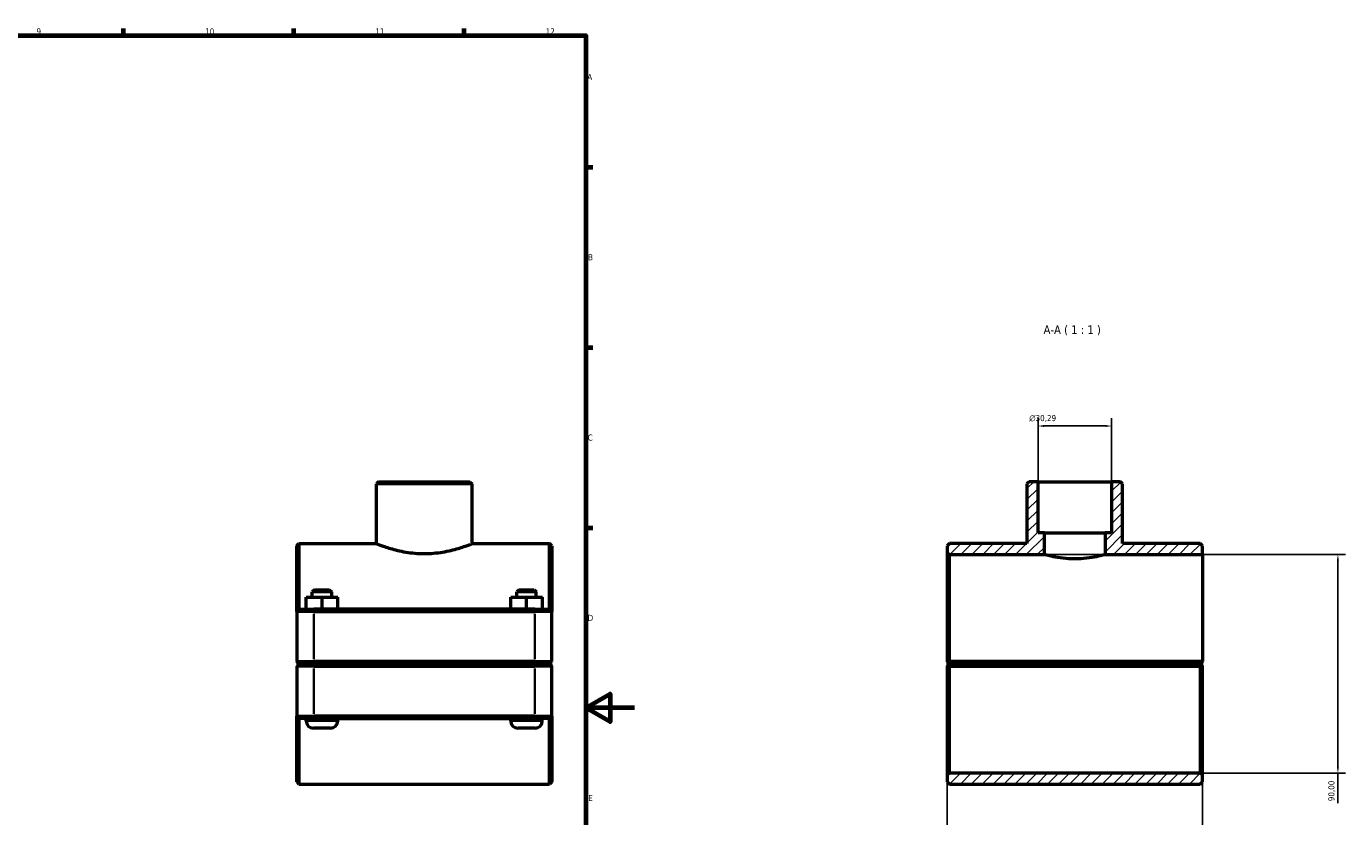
# Model space of a CAD drawing. Header units: millimetres. Extents: x 0 to 1134, y -20 to 1083.
# Tile 6 of 6: x 591 to 1134, y 252 to 578. Entities that reach past the tile are written whole.
import ezdxf

# ---------------------------------------------------------------- set-up
doc = ezdxf.new("R2010")
doc.units = ezdxf.units.MM
for name, color, linetype, lineweight in [('Border (ISO)', 7, 'Continuous', 70), ('Dimension (ISO)', 7, 'Continuous', 25), ('Hatch (ISO)', 7, 'Continuous', 18), ('Symbol (ISO)', 7, 'Continuous', 25), ('Visible (ISO)', 7, 'Continuous', 50), ('Visible Narrow (ISO)', 7, 'Continuous', 35)]:
    doc.layers.add(name, color=color, linetype=linetype, lineweight=lineweight)
doc.styles.add('Label Text (ISO)', font='tahoma.ttf')
doc.styles.add('Note Text (ISO)', font='tahoma.ttf')
doc.dimstyles.new('Default (ISO)', dxfattribs={"dimtxt": 2.5, "dimasz": 2.5, "dimexe": 3.175, "dimexo": 0, "dimgap": 0.762, "dimtad": 1, "dimrnd": 1e-08, "dimzin": 0, "dimtxsty": 'Note Text (ISO)', "dimcen": 0.09, "dimdle": 10, "dimclrd": 256, "dimclre": 256, "dimclrt": 232, "dimazin": 0, "dimtfac": 1.40208, "dimtmove": 0, "dimatfit": 3, "dimfxl": 1, "dimtolj": 1, "dimtzin": 0, "dimlwd": -1, "dimlwe": -1, "dimarcsym": 0})

# ---------------------------------------------------------------- blocks, each defined once
blk = doc.blocks.new('Borders Default Border')
at = {"layer": 'Border (ISO)'}
for p, q in [((630.75, 574), (630.75, 576.9)), ((700.83, 574), (700.83, 576.9)), ((770.92, 574), (770.92, 576.9)), ((821, 519.75), (823.9, 519.75)), ((821, 445.5), (823.9, 445.5)), ((821, 371.25), (823.9, 371.25))]:
    blk.add_line(p, q, dxfattribs=at)
at = {"layer": 'Border (ISO)', "flags": 128}
for points in [[(20, 20), (20, 574), (821, 574), (821, 20), (20, 20)], [(841, 297), (821, 297), (831, 302.77), (831, 291.23), (821, 297)]]:
    blk.add_lwpolyline(points, dxfattribs=at)
at = {"layer": 'Border (ISO)', "color": 232, "true_color": 0xca0064, "char_height": 2.5, "attachment_point": 7, "style": 'Note Text (ISO)'}
for s, insert in [('9', (594.88, 574.35)), ('10', (664.29, 574.35)), ('11', (734.37, 574.4)), ('12', (804.46, 574.4)), ('A', (821.59, 555.62)), ('B', (821.89, 481.37)), ('C', (821.73, 407.08)), ('D', (821.73, 332.88)), ('E', (821.94, 258.63))]:
    blk.add_mtext(s, dxfattribs=dict(at, insert=insert))
blk = doc.blocks.new('*D7')
at = {"layer": 'Defpoints', "color": 0, "transparency": 16777216}
for p in [(1007.08, 413.14), (1007.08, 390.18), (1037.38, 390.18)]:
    blk.add_point(p, dxfattribs=at)
at = {"layer": 'Dimension (ISO)', "transparency": 16777216}
for p, q in [((1007.08, 390.18), (1007.08, 416.32)), ((1034.88, 413.14), (1009.58, 413.14)), ((1037.38, 390.18), (1037.38, 416.32))]:
    blk.add_line(p, q, dxfattribs=at)
for points in [[(1009.58, 413.56), (1009.58, 412.72), (1007.08, 413.14)], [(1034.88, 413.56), (1034.88, 412.72), (1037.38, 413.14)]]:
    blk.add_solid(points, dxfattribs=at)
at = {"layer": 'Dimension (ISO)', "color": 232, "true_color": 0xca0064, "transparency": 16777216, "insert": (1003.49, 417.66), "char_height": 2.5, "attachment_point": 1, "style": 'Note Text (ISO)'}
blk.add_mtext('\\A1;\\fAIGDT|b0|i0;\\H2.5000;\\ln\\fTahoma|b0|i0;\\H2.5000;30,29', dxfattribs=at)
blk = doc.blocks.new('*D8')
at = {"layer": 'Defpoints', "color": 0, "transparency": 16777216}
for p in [(969.73, 316.13), (1074.73, 316.13), (969.73, 156.06)]:
    blk.add_point(p, dxfattribs=at)
at = {"layer": 'Dimension (ISO)', "transparency": 16777216}
for p, q in [((969.73, 316.13), (969.73, 152.89)), ((1074.73, 316.13), (1074.73, 152.89)), ((1072.23, 156.06), (972.23, 156.06))]:
    blk.add_line(p, q, dxfattribs=at)
for points in [[(972.23, 156.48), (972.23, 155.65), (969.73, 156.06)], [(1072.23, 156.48), (1072.23, 155.65), (1074.73, 156.06)]]:
    blk.add_solid(points, dxfattribs=at)
at = {"layer": 'Dimension (ISO)', "color": 232, "true_color": 0xca0064, "transparency": 16777216, "insert": (992.78, 160), "char_height": 2.5, "attachment_point": 1, "style": 'Note Text (ISO)'}
blk.add_mtext('\\A1;105,00', dxfattribs=at)
blk = doc.blocks.new('*D9')
at = {"layer": 'Defpoints', "color": 0, "transparency": 16777216}
for p in [(1009.73, 360.18), (1073.83, 270.18), (1130.51, 270.18)]:
    blk.add_point(p, dxfattribs=at)
at = {"layer": 'Dimension (ISO)', "transparency": 16777216}
for p, q in [((1009.73, 360.18), (1133.68, 360.18)), ((1130.51, 357.68), (1130.51, 272.68)), ((1073.83, 270.18), (1133.68, 270.18)), ((1130.51, 270.18), (1130.51, 257.86))]:
    blk.add_line(p, q, dxfattribs=at)
for points in [[(1130.09, 357.68), (1130.92, 357.68), (1130.51, 360.18)], [(1130.09, 272.68), (1130.92, 272.68), (1130.51, 270.18)]]:
    blk.add_solid(points, dxfattribs=at)
at = {"layer": 'Dimension (ISO)', "color": 232, "true_color": 0xca0064, "transparency": 16777216, "insert": (1126.57, 258.62), "char_height": 2.5, "attachment_point": 1, "rotation": 90, "style": 'Note Text (ISO)'}
blk.add_mtext('\\A1;90,00', dxfattribs=at)

msp = doc.modelspace()

# ---------------------------------------------------------------- hatches: boundary and pattern name
at = {"layer": 'Hatch (ISO)'}
h = msp.add_hatch(dxfattribs=at)
h.set_pattern_fill('ANSI31', color=256, scale=25.4, style=0)
h.set_pattern_definition([(45, (0, 0), (-2.245064, 2.245064), [])])
h.paths.add_polyline_path([(1074.73, 266.577), (1074.73, 269.277), (1073.83, 270.177), (970.63, 270.177), (969.73, 269.277), (969.73, 266.577), (970.63, 265.677), (1073.83, 265.677)])
h.paths.add_polyline_path([(1003.441, 390.177), (1002.541, 389.277), (1002.541, 364.677), (970.63, 364.677), (969.73, 363.777), (969.73, 361.077), (970.63, 360.177), (1009.73, 360.177), (1009.73, 369.177), (1007.085, 369.177), (1007.085, 390.177)])
h.paths.add_polyline_path([(1041.919, 389.277), (1041.019, 390.177), (1037.376, 390.177), (1037.376, 369.177), (1034.73, 369.177), (1034.73, 360.177), (1074.73, 360.177), (1074.73, 363.777), (1073.83, 364.677), (1041.919, 364.677)])

# ---------------------------------------------------------------- linework, layer by layer
at = {"layer": 'Visible (ISO)'}
for p, q in [((735.675, 390.177), (734.775, 389.277)), ((734.775, 364.677), (734.775, 389.277)), ((774.153, 389.277), (734.775, 389.277)), ((735.675, 390.177), (773.253, 390.177)), ((773.253, 390.177), (774.153, 389.277)), ((774.153, 364.677), (774.153, 389.277)), ((1003.441, 390.177), (1002.541, 389.277)), ((1002.541, 389.277), (1002.541, 364.677)), ((1007.085, 390.177), (1003.441, 390.177)), ((1007.085, 369.177), (1007.085, 390.177)), ((1007.085, 390.177), (1037.376, 390.177)), ((1041.019, 390.177), (1037.376, 390.177)), ((1037.376, 390.177), (1037.376, 369.177)), ((1041.919, 389.277), (1041.019, 390.177)), ((1041.919, 364.677), (1041.919, 389.277)), ((701.964, 363.777), (702.864, 364.677)), ((702.864, 364.677), (702.864, 337.677)), ((702.864, 364.677), (734.775, 364.677)), ((774.153, 364.677), (806.064, 364.677)), ((806.064, 337.677), (806.064, 364.677)), ((806.964, 363.777), (806.064, 364.677)), ((970.63, 364.677), (969.73, 363.777)), ((1002.541, 364.677), (970.63, 364.677)), ((1009.73, 369.177), (1007.085, 369.177)), ((1009.73, 360.177), (1009.73, 369.177)), ((1009.73, 369.177), (1034.73, 369.177)), ((1037.376, 369.177), (1034.73, 369.177)), ((1034.73, 369.177), (1034.73, 360.177)), ((1073.83, 364.677), (1041.919, 364.677)), ((1074.73, 363.777), (1073.83, 364.677)), ((701.964, 336.777), (701.964, 363.777)), ((806.964, 363.777), (806.964, 336.777)), ((969.73, 363.777), (969.73, 361.077)), ((969.73, 361.077), (970.63, 360.177)), ((969.73, 361.077), (969.73, 316.127)), ((970.63, 360.177), (1009.73, 360.177)), ((970.63, 316.127), (970.63, 360.177)), ((1034.73, 360.177), (1074.73, 360.177)), ((1074.73, 360.177), (1074.73, 363.777)), ((1074.73, 360.177), (1074.73, 316.127)), ((705.844, 342.677), (705.884, 342.677)), ((705.844, 337.677), (705.844, 342.677)), ((705.884, 342.677), (712.404, 342.677)), ((705.884, 337.677), (705.884, 342.677)), ((709.264, 345.677), (708.364, 344.777)), ((716.364, 344.777), (708.364, 344.777)), ((708.364, 342.677), (708.364, 344.777)), ((709.264, 345.677), (715.464, 345.677)), ((712.404, 342.677), (718.884, 342.677)), ((712.404, 337.677), (712.404, 342.677)), ((715.464, 345.677), (716.364, 344.777)), ((716.364, 342.677), (716.364, 344.777)), ((718.884, 337.677), (718.884, 342.677)), ((790.044, 342.677), (790.084, 342.677)), ((790.044, 337.677), (790.044, 342.677)), ((790.084, 342.677), (796.604, 342.677)), ((790.084, 337.677), (790.084, 342.677)), ((793.464, 345.677), (792.564, 344.777)), ((800.564, 344.777), (792.564, 344.777)), ((792.564, 342.677), (792.564, 344.777)), ((793.464, 345.677), (799.664, 345.677)), ((796.604, 342.677), (803.084, 342.677)), ((796.604, 337.677), (796.604, 342.677)), ((799.664, 345.677), (800.564, 344.777)), ((800.564, 342.677), (800.564, 344.777)), ((803.084, 337.677), (803.084, 342.677)), ((702.864, 337.677), (701.964, 336.777)), ((709.014, 336.777), (701.964, 336.777)), ((701.964, 336.777), (701.964, 316.127)), ((702.864, 337.677), (709.014, 337.677)), ((799.914, 337.677), (709.014, 337.677)), ((709.014, 336.777), (799.914, 336.777)), ((799.914, 337.677), (806.064, 337.677)), ((806.964, 336.777), (799.914, 336.777)), ((806.064, 337.677), (806.964, 336.777)), ((806.964, 316.127), (806.964, 336.777)), ((702.864, 315.227), (701.964, 316.127)), ((701.964, 316.127), (709.014, 316.127)), ((702.864, 315.127), (701.964, 314.227)), ((709.014, 315.227), (702.864, 315.227)), ((702.864, 315.127), (709.014, 315.127)), ((705.864, 315.127), (705.864, 315.227)), ((799.914, 316.127), (709.014, 316.127)), ((709.014, 315.227), (799.914, 315.227)), ((799.914, 315.127), (709.014, 315.127)), ((718.864, 315.127), (718.864, 315.227)), ((790.064, 315.127), (790.064, 315.227)), ((799.914, 316.127), (806.964, 316.127)), ((806.064, 315.227), (799.914, 315.227)), ((799.914, 315.127), (806.064, 315.127)), ((803.064, 315.127), (803.064, 315.227)), ((806.064, 315.227), (806.964, 316.127)), ((806.064, 315.127), (806.964, 314.227)), ((970.63, 315.227), (970.181, 315.676)), ((970.181, 314.679), (970.63, 315.127)), ((1074.73, 316.127), (970.63, 316.127)), ((970.63, 315.227), (1073.83, 315.227)), ((1073.83, 315.127), (970.63, 315.127)), ((973.63, 315.227), (973.63, 315.127)), ((986.63, 315.227), (986.63, 315.127)), ((1057.83, 315.227), (1057.83, 315.127)), ((1070.83, 315.227), (1070.83, 315.127)), ((1074.73, 316.127), (1073.83, 315.227)), ((1073.83, 315.127), (1074.279, 314.679)), ((1074.73, 316.127), (1074.73, 316.127)), ((709.014, 314.227), (701.964, 314.227)), ((701.964, 314.227), (701.964, 293.577)), ((709.014, 314.227), (799.914, 314.227)), ((806.964, 314.227), (799.914, 314.227)), ((806.964, 293.577), (806.964, 314.227)), ((969.73, 314.227), (969.73, 269.277)), ((970.63, 270.177), (970.63, 314.227)), ((970.63, 314.227), (1073.83, 314.227)), ((1073.83, 314.227), (1073.83, 270.177)), ((1074.73, 269.277), (1074.73, 314.227)), ((701.964, 266.577), (701.964, 293.577)), ((701.964, 293.577), (709.014, 293.577)), ((702.864, 292.677), (701.964, 293.577)), ((799.914, 293.577), (709.014, 293.577)), ((799.914, 293.577), (806.964, 293.577)), ((806.064, 292.677), (806.964, 293.577)), ((806.964, 293.577), (806.964, 266.577)), ((702.864, 292.677), (702.864, 265.677)), ((709.014, 292.677), (702.864, 292.677)), ((705.864, 291.677), (705.864, 292.677)), ((715.864, 288.677), (708.864, 288.677)), ((709.014, 292.677), (799.914, 292.677)), ((718.864, 291.677), (718.864, 292.677)), ((790.064, 291.677), (790.064, 292.677)), ((800.064, 288.677), (793.064, 288.677)), ((806.064, 292.677), (799.914, 292.677)), ((803.064, 291.677), (803.064, 292.677)), ((806.064, 265.677), (806.064, 292.677)), ((701.964, 266.577), (702.864, 265.677)), ((806.964, 266.577), (806.064, 265.677)), ((970.63, 270.177), (969.73, 269.277)), ((969.73, 269.277), (969.73, 266.577)), ((969.73, 266.577), (970.63, 265.677)), ((1073.83, 270.177), (970.63, 270.177)), ((1074.73, 269.277), (1073.83, 270.177)), ((1073.83, 265.677), (1074.73, 266.577)), ((1074.73, 266.577), (1074.73, 269.277)), ((702.864, 265.677), (806.064, 265.677)), ((970.63, 265.677), (1073.83, 265.677))]:
    msp.add_line(p, q, dxfattribs=at)
for centre, start, end in [((708.864, 291.677), 180, 270), ((715.864, 291.677), 270, 0), ((793.064, 291.677), 180, 270), ((800.064, 291.677), 270, 0)]:
    msp.add_arc(centre, 3, start, end, dxfattribs=at)
for points, knots in [([(734.775, 364.677), (734.775, 364.677), (734.896, 364.629), (735.401, 364.431), (735.785, 364.282), (736.794, 363.907), (737.42, 363.681), (738.861, 363.194), (739.675, 362.933), (741.408, 362.425), (742.388, 362.16), (744.524, 361.657), (745.68, 361.419), (748.101, 361.021), (749.367, 360.86), (751.922, 360.646), (753.212, 360.593), (754.464, 360.593)], [9.0091527, 9.0091527, 9.0091527, 9.0091527, 9.3843486, 9.3843486, 9.7595446, 9.7595446, 10.1347406, 10.1347406, 10.5099365, 10.5099365, 10.8855033, 10.8855033, 11.26107, 11.26107, 11.6366368, 11.6366368, 12.0122036, 12.0122036, 12.0122036, 12.0122036]), ([(754.464, 360.593), (755.716, 360.593), (757.005, 360.646), (759.561, 360.86), (760.827, 361.021), (763.247, 361.419), (764.404, 361.657), (766.54, 362.16), (767.519, 362.425), (769.252, 362.933), (770.067, 363.194), (771.508, 363.681), (772.134, 363.907), (773.143, 364.282), (773.527, 364.431), (774.032, 364.629), (774.153, 364.677), (774.153, 364.677)], [0, 0, 0, 0, 0.3755668, 0.3755668, 0.7511335, 0.7511335, 1.1267003, 1.1267003, 1.502267, 1.502267, 1.877463, 1.877463, 2.252659, 2.252659, 2.6278549, 2.6278549, 3.0030509, 3.0030509, 3.0030509, 3.0030509]), ([(1022.23, 358.406), (1020.652, 358.406), (1018.974, 358.502), (1015.897, 358.841), (1014.497, 359.079), (1012.286, 359.522), (1011.326, 359.756), (1010.047, 360.086), (1009.73, 360.177), (1009.73, 360.177)], [0, 0, 0, 0, 0.4736073, 0.4736073, 0.9472146, 0.9472146, 1.4207194, 1.4207194, 1.8942243, 1.8942243, 1.8942243, 1.8942243]), ([(1034.73, 360.177), (1034.73, 360.177), (1034.413, 360.086), (1033.135, 359.756), (1032.174, 359.522), (1029.964, 359.079), (1028.564, 358.841), (1025.487, 358.502), (1023.809, 358.406), (1022.23, 358.406)], [5.682673, 5.682673, 5.682673, 5.682673, 6.1561779, 6.1561779, 6.6296828, 6.6296828, 7.1032901, 7.1032901, 7.5768973, 7.5768973, 7.5768973, 7.5768973])]:
    msp.add_open_spline(points, degree=3, knots=knots, dxfattribs=at)
for points in [[(970.181, 315.676), (969.957, 315.901), (969.73, 316.127)], [(969.73, 314.227), (969.957, 314.454), (970.181, 314.679)], [(1074.279, 314.679), (1074.504, 314.454), (1074.73, 314.227)]]:
    msp.add_open_spline(points, degree=2, dxfattribs=at)
for points, weights in [([(970.181, 315.676), (970.408, 315.903), (970.63, 316.127)], [1.00580187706, 1.00874273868, 1.0116413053]), ([(970.63, 314.227), (970.408, 314.452), (970.181, 314.679)], [1.0116413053, 1.00874273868, 1.00580187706]), ([(1074.279, 314.679), (1074.052, 314.452), (1073.83, 314.227)], [1.00580187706, 1.00874273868, 1.0116413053])]:
    msp.add_rational_spline(points, weights, degree=2, dxfattribs=at)
at = {"layer": 'Visible Narrow (ISO)'}
for p, q in [((709.014, 337.632), (709.014, 336.822)), ((799.914, 337.632), (799.914, 336.822)), ((709.014, 317.16), (709.014, 335.745)), ((799.914, 335.745), (799.914, 317.16)), ((709.014, 315.272), (709.014, 316.082)), ((709.014, 315.082), (709.014, 314.272)), ((799.914, 315.272), (799.914, 316.082)), ((799.914, 315.082), (799.914, 314.272)), ((709.014, 294.61), (709.014, 313.195)), ((799.914, 313.195), (799.914, 294.61)), ((709.014, 292.722), (709.014, 293.532)), ((799.914, 292.722), (799.914, 293.532)), ((705.944, 291.677), (718.784, 291.677)), ((790.144, 291.677), (802.984, 291.677))]:
    msp.add_line(p, q, dxfattribs=at)

# ---------------------------------------------------------------- block references
msp.add_blockref('Borders Default Border', (0, 0))

# ---------------------------------------------------------------- texts
at = {"layer": 'Symbol (ISO)', "insert": (1009.368, 450.427), "char_height": 3.5, "attachment_point": 7, "style": 'Label Text (ISO)'}
msp.add_mtext('A-A ( 1 : 1 )', dxfattribs=at)

# ---------------------------------------------------------------- dimensions: what is measured, and where the dimension line sits
at = {"layer": 'Dimension (ISO)'}
dim = msp.add_linear_dim(base=(1007.085, 413.141), p1=(1037.376, 390.177), p2=(1007.085, 390.177), angle=180, text='\\fAIGDT|b0|i0;\\H2.5000;\\ln\\fTahoma|b0|i0;\\H2.5000;<>', dimstyle='Default (ISO)', override={"dimdec": 2, "dimtp": 0, "dimtm": 0, "dimtdec": 2, "dimtofl": 0, "dimatfit": 1}, dxfattribs=at)
dim.commit()
dim.dimension.update_dxf_attribs({"geometry": '*D7', "text_midpoint": (1009.048, 413.141), "dimtype": 160})
dim = msp.add_linear_dim(base=(1130.506, 270.177), p1=(1009.73, 360.177), p2=(1073.83, 270.177), angle=270, dimstyle='Default (ISO)', override={"dimdec": 2, "dimtp": 0, "dimtm": 0, "dimtdec": 2, "dimtofl": 0, "dimatfit": 2}, dxfattribs=at)
dim.commit()
dim.dimension.update_dxf_attribs({"geometry": '*D9', "text_midpoint": (1130.506, 262.767), "dimtype": 160})
dim = msp.add_linear_dim(base=(969.73, 156.062), p1=(1074.73, 316.127), p2=(969.73, 316.127), dimstyle='Default (ISO)', override={"dimdec": 2, "dimtp": 0, "dimtm": 0, "dimtdec": 2, "dimtofl": 0, "dimatfit": 1}, dxfattribs=at)
dim.commit()
dim.dimension.update_dxf_attribs({"geometry": '*D8', "text_midpoint": (997.73, 156.062), "dimtype": 160})

doc.saveas('drawing.dxf')
